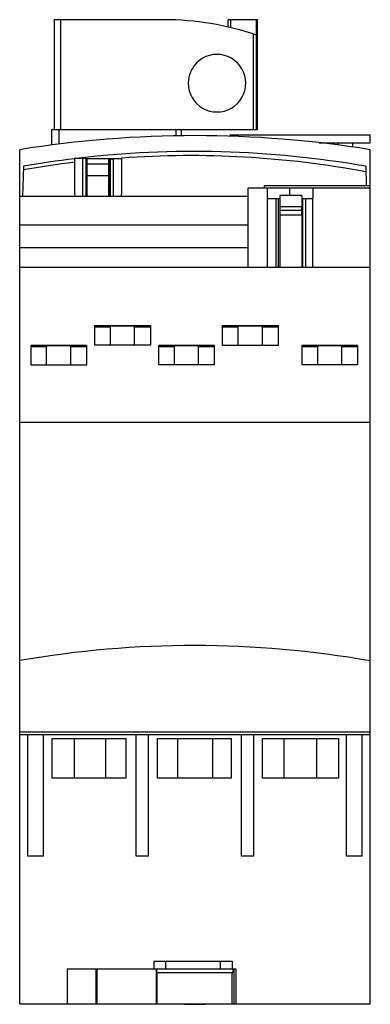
# Model space of a CAD drawing. Header units: millimetres. Extents: x 32 to 77, y 12 to 138.
import ezdxf

# ---------------------------------------------------------------- set-up
doc = ezdxf.new("R2010")
doc.units = ezdxf.units.MM
doc.header["$LTSCALE"] = 9.759795
doc.layers.get('0').update_dxf_attribs({"linetype": 'CONTINUOUS'})

msp = doc.modelspace()

# ---------------------------------------------------------------- linework, layer by layer
at = {"color": 7, "linetype": 'Continuous'}
for p, q in [((36.34, 138.45), (36.34, 124.35)), ((50.42, 138.45), (36.34, 138.45)), ((37.12, 138.45), (37.12, 124.35)), ((58.64, 137.52), (58.64, 138.45)), ((62.44, 138.45), (58.64, 138.45)), ((58.94, 138.45), (58.94, 137.41)), ((62.26, 138.45), (62.26, 136.48)), ((62.44, 124.35), (62.44, 138.45)), ((61.88, 136.61), (61.88, 124.35)), ((62.28, 124.35), (62.28, 136.48)), ((36.03, 122.36), (36.03, 124.35)), ((36.03, 124.35), (62.44, 124.35)), ((36.93, 124.35), (36.93, 122.47)), ((51.93, 124.35), (51.93, 123.53)), ((52.67, 123.54), (52.67, 124.35)), ((58.9, 123.48), (58.9, 123.65)), ((58.9, 123.65), (76.9, 123.65)), ((76.9, 122.65), (76.9, 123.65)), ((31.9, 12.05), (31.9, 121.75)), ((70.33, 122.65), (76.9, 122.65)), ((72.77, 122.35), (72.77, 122.65)), ((74.67, 122.09), (74.67, 122.65)), ((76.9, 12.05), (76.9, 121.75)), ((38.92, 120.61), (38.92, 120.11)), ((40.39, 120.61), (38.92, 120.61)), ((40.01, 115.74), (40.01, 120.61)), ((40.39, 120.61), (40.39, 115.74)), ((40.45, 115.74), (40.45, 120.61)), ((40.45, 120.61), (45, 120.61)), ((40.56, 115.74), (40.56, 120.61)), ((43.36, 115.74), (43.36, 120.61)), ((43.45, 115.74), (43.45, 120.61)), ((43.56, 115.74), (43.56, 120.61)), ((43.92, 115.74), (43.92, 120.61)), ((44.95, 120.72), (44.95, 120.61)), ((44.95, 120.72), (45, 120.72)), ((44.95, 120.72), (45, 120.72)), ((32.38, 119.63), (32.27, 115.73)), ((43.36, 119.89), (40.56, 119.89)), ((76.32, 119.63), (76.39, 117.15)), ((43.36, 118.41), (40.56, 118.41)), ((61.2, 116.81), (61.2, 106.63)), ((76.9, 116.81), (61.2, 116.81)), ((63.3, 116.81), (63.3, 117.16)), ((63.3, 117.16), (76.9, 117.16)), ((63.68, 116.81), (63.68, 115.55)), ((66.59, 115.89), (66.59, 116.81)), ((69.52, 116.81), (69.51, 115.51)), ((61.2, 115.74), (31.9, 115.74)), ((63.66, 115.51), (63.66, 106.63)), ((63.66, 115.51), (65.3, 115.51)), ((64.78, 115.51), (64.78, 106.63)), ((65.08, 115.51), (65.08, 106.63)), ((65.3, 115.89), (65.3, 114.4)), ((68.1, 115.89), (65.3, 115.89)), ((68.1, 115.89), (68.1, 114.4)), ((68.1, 115.51), (69.54, 115.51)), ((68.22, 106.63), (68.22, 115.51)), ((68.58, 115.51), (68.58, 106.63)), ((69.53, 106.63), (69.53, 115.51)), ((68.1, 114.4), (65.3, 114.4)), ((65.3, 114.37), (65.3, 106.63)), ((68.1, 113.97), (65.3, 113.97)), ((68.09, 113.34), (68.09, 114.37)), ((68.1, 113.34), (65.3, 113.34)), ((68.1, 113.34), (68.1, 106.63)), ((61.2, 112.05), (31.9, 112.05)), ((31.9, 109.18), (61.2, 109.18)), ((76.9, 106.63), (31.9, 106.63)), ((41.55, 96.64), (41.55, 99.19)), ((41.55, 99.19), (48.67, 99.19)), ((41.55, 99.03), (43.55, 99.03)), ((43.55, 96.64), (43.55, 99.09)), ((46.65, 96.64), (46.65, 99.09)), ((46.65, 99.03), (48.67, 99.03)), ((48.67, 99.19), (48.67, 96.64)), ((57.94, 96.62), (57.94, 99.19)), ((57.94, 99.19), (65.06, 99.19)), ((57.94, 99.03), (59.95, 99.03)), ((59.95, 96.62), (59.95, 99.09)), ((63.05, 96.62), (63.05, 99.09)), ((63.05, 99.03), (65.06, 99.03)), ((65.06, 99.19), (65.06, 96.62)), ((33.35, 94.09), (33.35, 96.64)), ((33.35, 96.64), (40.47, 96.64)), ((33.35, 96.48), (35.35, 96.48)), ((35.35, 94.09), (35.35, 96.54)), ((38.45, 94.09), (38.45, 96.54)), ((38.45, 96.48), (40.47, 96.48)), ((40.47, 96.64), (40.47, 94.09)), ((48.67, 96.64), (41.55, 96.64)), ((49.75, 94.13), (49.75, 96.64)), ((49.75, 96.64), (56.87, 96.64)), ((49.75, 96.48), (51.75, 96.48)), ((51.75, 94.13), (51.75, 96.54)), ((54.85, 94.13), (54.85, 96.54)), ((54.85, 96.48), (56.87, 96.48)), ((56.87, 96.64), (56.87, 94.13)), ((65.06, 96.62), (57.94, 96.62)), ((68.15, 94.12), (68.15, 96.64)), ((68.15, 96.64), (75.27, 96.64)), ((68.15, 96.48), (70.15, 96.48)), ((70.15, 94.12), (70.15, 96.54)), ((73.25, 94.12), (73.25, 96.54)), ((73.25, 96.48), (75.27, 96.48)), ((75.27, 96.64), (75.27, 94.12)), ((40.47, 94.09), (33.35, 94.09)), ((56.87, 94.13), (49.75, 94.13)), ((75.27, 94.12), (68.15, 94.12)), ((76.9, 86.73), (31.9, 86.73)), ((31.9, 46.98), (76.9, 46.98)), ((31.9, 46.65), (76.9, 46.65)), ((76.9, 46.61), (31.9, 46.61)), ((32.95, 31.05), (32.95, 46.61)), ((34.95, 31.05), (34.95, 46.61)), ((36.08, 46.15), (45.52, 46.15)), ((36.08, 41.05), (36.08, 46.15)), ((38.9, 46.15), (38.9, 41.05)), ((42.9, 46.15), (42.9, 41.05)), ((45.52, 46.15), (45.52, 41.05)), ((46.85, 31.05), (46.85, 46.61)), ((48.45, 31.05), (48.45, 46.61)), ((49.58, 46.15), (59.02, 46.15)), ((49.58, 41.05), (49.58, 46.15)), ((52.15, 46.15), (52.15, 41.05)), ((56.65, 46.15), (56.65, 41.05)), ((59.02, 46.15), (59.02, 41.05)), ((60.35, 31.05), (60.35, 46.61)), ((61.95, 31.05), (61.95, 46.61)), ((63.08, 46.15), (72.81, 46.15)), ((63.08, 41.05), (63.08, 46.15)), ((65.81, 46.15), (65.81, 41.05)), ((70.01, 46.15), (70.01, 41.05)), ((72.81, 46.15), (72.81, 41.05)), ((73.85, 31.05), (73.85, 46.61)), ((75.85, 31.05), (75.85, 46.61)), ((45.52, 41.05), (36.08, 41.05)), ((59.02, 41.05), (49.58, 41.05)), ((72.81, 41.05), (63.08, 41.05)), ((34.95, 31.05), (32.95, 31.05)), ((48.45, 31.05), (46.85, 31.05)), ((61.95, 31.05), (60.35, 31.05)), ((75.85, 31.05), (73.85, 31.05)), ((38, 16.55), (59.17, 16.55)), ((38, 16.55), (38, 12.05)), ((41.72, 12.05), (41.72, 16.55)), ((41.85, 12.05), (41.85, 16.55)), ((49.15, 17.55), (59.17, 17.55)), ((49.17, 16.55), (49.15, 17.55)), ((49.4, 16.55), (49.4, 12.05)), ((49.45, 16.55), (49.45, 16.05)), ((50.67, 16.55), (50.65, 17.55)), ((57.67, 16.55), (57.67, 17.55)), ((59.17, 17.55), (59.17, 16.55)), ((59.24, 16.55), (59.65, 16.55)), ((59.24, 16.55), (59.24, 16.05)), ((59.4, 16.55), (59.4, 12.05)), ((59.65, 16.55), (59.65, 12.05)), ((59.24, 16.05), (49.45, 16.05)), ((49.55, 12.05), (49.55, 16.05)), ((59.14, 16.05), (59.14, 12.05)), ((31.9, 12.05), (76.9, 12.05)), ((53.05, 12.05), (53.05, 12)), ((55.75, 12), (53.05, 12)), ((55.75, 12.05), (55.75, 12))]:
    msp.add_line(p, q, dxfattribs=at)
for centre, radius, start, end in [((50.42, 101.9), 36.55, 71.0712, 90), ((57.22, 130.3), 3.7, 359.9817, 180.0183), ((57.22, 130.3), 3.7, 179.9813, 0.0187), ((54.4, -17.86), 141.42, 80.8451, 99.1549), ((54.35, -6.47), 128, 80.1151, 96.8171), ((53.83, -1.46), 122.51, 96.9801, 100.0932), ((54.35, -6.47), 128, 96.9202, 99.8849), ((54.31, -72.11), 130.19, 80.01, 99.9136)]:
    msp.add_arc(centre, radius, start, end, dxfattribs=at)
for start_param, end_param in [(-4.596543, -4.562177), (-1.721008, -1.682937)]:
    msp.add_ellipse((41.97, 135.03), major_axis=(0, 128.86), ratio=0.023669, start_param=start_param, end_param=end_param, dxfattribs=at)
for points, knots in [([(43.8, 120.61), (43.8, 120.6), (43.79, 120.58), (43.79, 120.55), (43.79, 120.54), (43.78, 120.52), (43.78, 120.5), (43.78, 120.48), (43.76, 120.48), (43.75, 120.48), (43.74, 120.48), (43.74, 120.49), (43.74, 120.51), (43.74, 120.52), (43.73, 120.55), (43.73, 120.58), (43.72, 120.61)], [0, 0, 0, 0, 0.124158, 0.186466, 0.248261, 0.309777, 0.373728, 0.435848, 0.501593, 0.531076, 0.557962, 0.590538, 0.626494, 0.691828, 0.751526, 1, 1, 1, 1]), ([(45, 120.72), (50.23, 121.1), (60.75, 121.18), (71.19, 119.92), (76.34, 118.95)], [0, 0, 0, 0, 0.500002, 1, 1, 1, 1]), ([(45.1, 99.11), (45, 99.11), (44.8, 99.11), (44.51, 99.11), (44.25, 99.11), (44.05, 99.11), (43.9, 99.1), (43.81, 99.1), (43.74, 99.1), (43.67, 99.1), (43.62, 99.09), (43.59, 99.09), (43.57, 99.09), (43.56, 99.09), (43.55, 99.09), (43.55, 99.09), (43.55, 99.09)], [0, 0, 0, 0, 0.19472, 0.382511, 0.555294, 0.706666, 0.772521, 0.830983, 0.881431, 0.923365, 0.956448, 0.980362, 0.988786, 0.994834, 0.998527, 1, 1, 1, 1]), ([(46.65, 99.09), (46.65, 99.09), (46.65, 99.09), (46.64, 99.09), (46.63, 99.09), (46.61, 99.09), (46.58, 99.09), (46.53, 99.1), (46.46, 99.1), (46.38, 99.1), (46.29, 99.1), (46.15, 99.11), (45.95, 99.11), (45.68, 99.11), (45.4, 99.11), (45.2, 99.11), (45.1, 99.11)], [0, 0, 0, 0, 0.001471, 0.005164, 0.011212, 0.019638, 0.043549, 0.076625, 0.118556, 0.169007, 0.227466, 0.293318, 0.444696, 0.61749, 0.805287, 1, 1, 1, 1]), ([(61.5, 99.11), (61.4, 99.11), (61.2, 99.11), (60.91, 99.11), (60.65, 99.11), (60.45, 99.11), (60.3, 99.1), (60.21, 99.1), (60.14, 99.1), (60.07, 99.1), (60.02, 99.09), (59.99, 99.09), (59.97, 99.09), (59.96, 99.09), (59.95, 99.09), (59.95, 99.09), (59.95, 99.09)], [0, 0, 0, 0, 0.19472, 0.382511, 0.555294, 0.706666, 0.772521, 0.830983, 0.881431, 0.923365, 0.956448, 0.980362, 0.988786, 0.994834, 0.998527, 1, 1, 1, 1]), ([(63.05, 99.09), (63.05, 99.09), (63.05, 99.09), (63.04, 99.09), (63.03, 99.09), (63.01, 99.09), (62.98, 99.09), (62.93, 99.1), (62.86, 99.1), (62.78, 99.1), (62.69, 99.1), (62.55, 99.11), (62.35, 99.11), (62.08, 99.11), (61.8, 99.11), (61.6, 99.11), (61.5, 99.11)], [0, 0, 0, 0, 0.001471, 0.005164, 0.011212, 0.019638, 0.043549, 0.076625, 0.118556, 0.169007, 0.227466, 0.293318, 0.444696, 0.61749, 0.805287, 1, 1, 1, 1]), ([(36.9, 96.56), (36.8, 96.56), (36.6, 96.56), (36.31, 96.56), (36.05, 96.56), (35.85, 96.56), (35.7, 96.55), (35.61, 96.55), (35.54, 96.55), (35.47, 96.55), (35.42, 96.54), (35.39, 96.54), (35.37, 96.54), (35.36, 96.54), (35.35, 96.54), (35.35, 96.54), (35.35, 96.54)], [0, 0, 0, 0, 0.19472, 0.382511, 0.555294, 0.706666, 0.772521, 0.830983, 0.881431, 0.923365, 0.956448, 0.980362, 0.988786, 0.994834, 0.998527, 1, 1, 1, 1]), ([(38.45, 96.54), (38.45, 96.54), (38.45, 96.54), (38.44, 96.54), (38.43, 96.54), (38.41, 96.54), (38.38, 96.54), (38.33, 96.55), (38.26, 96.55), (38.18, 96.55), (38.09, 96.55), (37.95, 96.56), (37.75, 96.56), (37.48, 96.56), (37.2, 96.56), (37, 96.56), (36.9, 96.56)], [0, 0, 0, 0, 0.001471, 0.005164, 0.011212, 0.019638, 0.043549, 0.076625, 0.118556, 0.169007, 0.227466, 0.293318, 0.444696, 0.61749, 0.805287, 1, 1, 1, 1]), ([(53.3, 96.56), (53.2, 96.56), (53, 96.56), (52.71, 96.56), (52.45, 96.56), (52.25, 96.56), (52.1, 96.55), (52.01, 96.55), (51.94, 96.55), (51.87, 96.55), (51.82, 96.54), (51.79, 96.54), (51.77, 96.54), (51.76, 96.54), (51.75, 96.54), (51.75, 96.54), (51.75, 96.54)], [0, 0, 0, 0, 0.19472, 0.382511, 0.555294, 0.706666, 0.772521, 0.830983, 0.881431, 0.923365, 0.956448, 0.980362, 0.988786, 0.994834, 0.998527, 1, 1, 1, 1]), ([(54.85, 96.54), (54.85, 96.54), (54.85, 96.54), (54.84, 96.54), (54.83, 96.54), (54.81, 96.54), (54.78, 96.54), (54.73, 96.55), (54.66, 96.55), (54.58, 96.55), (54.49, 96.55), (54.35, 96.56), (54.15, 96.56), (53.88, 96.56), (53.6, 96.56), (53.4, 96.56), (53.3, 96.56)], [0, 0, 0, 0, 0.001471, 0.005164, 0.011212, 0.019638, 0.043549, 0.076625, 0.118556, 0.169007, 0.227466, 0.293318, 0.444696, 0.61749, 0.805287, 1, 1, 1, 1]), ([(71.7, 96.56), (71.6, 96.56), (71.4, 96.56), (71.11, 96.56), (70.85, 96.56), (70.65, 96.56), (70.5, 96.55), (70.41, 96.55), (70.34, 96.55), (70.27, 96.55), (70.22, 96.54), (70.19, 96.54), (70.17, 96.54), (70.16, 96.54), (70.15, 96.54), (70.15, 96.54), (70.15, 96.54)], [0, 0, 0, 0, 0.19472, 0.382511, 0.555294, 0.706666, 0.772521, 0.830983, 0.881431, 0.923365, 0.956448, 0.980362, 0.988786, 0.994834, 0.998527, 1, 1, 1, 1]), ([(73.25, 96.54), (73.25, 96.54), (73.25, 96.54), (73.24, 96.54), (73.23, 96.54), (73.21, 96.54), (73.18, 96.54), (73.13, 96.55), (73.06, 96.55), (72.98, 96.55), (72.89, 96.55), (72.75, 96.56), (72.55, 96.56), (72.28, 96.56), (72, 96.56), (71.8, 96.56), (71.7, 96.56)], [0, 0, 0, 0, 0.001471, 0.005164, 0.011212, 0.019638, 0.043549, 0.076625, 0.118556, 0.169007, 0.227466, 0.293318, 0.444696, 0.61749, 0.805287, 1, 1, 1, 1])]:
    msp.add_open_spline(points, degree=3, knots=knots, dxfattribs=at)

doc.saveas('drawing.dxf')
